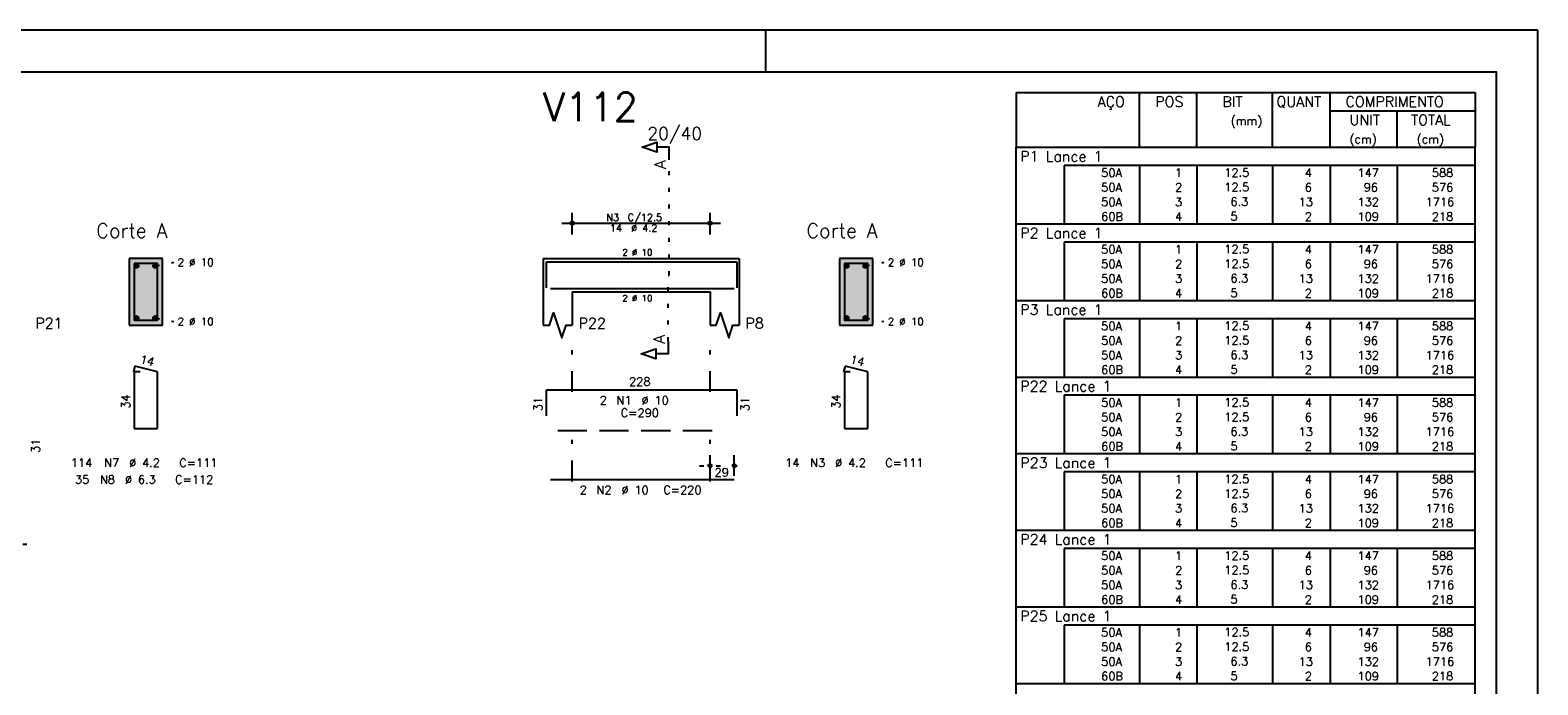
# Model space of a CAD drawing. Header units: feet. Extents: x 0 to 84.1, y 0 to 59.4.
# Tile 9 of 9: x 48 to 84.1, y 43.7 to 59.4. Entities that reach past the tile are written whole.
import ezdxf

# ---------------------------------------------------------------- set-up
doc = ezdxf.new("R2010")
doc.units = ezdxf.units.FT
doc.header["$MEASUREMENT"] = 0
for name, pattern in [('ESTILO_TQS_0001', [1, 0.7, -0.3]), ('ESTILO_TQS_0002', [0.4, 0.1, -0.3]), ('ESTILO_TQS_0003', [1.5, 0.5, -0.4, 0.1, -0.5])]:
    doc.linetypes.add(name, pattern=pattern)
for name, color, linetype in [('1', 1, 'CONTINUOUS'), ('2', 2, 'CONTINUOUS'), ('4', 4, 'CONTINUOUS'), ('6', 6, 'CONTINUOUS'), ('7', 7, 'CONTINUOUS'), ('8', 8, 'CONTINUOUS')]:
    doc.layers.add(name, color=color, linetype=linetype)
doc.styles.get("Standard").update_dxf_attribs({"font": 'ROMANS.SHX'})

msp = doc.modelspace()

# ---------------------------------------------------------------- linework, layer by layer
at = {"layer": '1', "linetype": 'ESTILO_TQS_0002'}
for p, q in [((63.285, 53.52), (63.285, 56.29)), ((50.965, 53.745), (51.41, 53.83)), ((63.26, 51.935), (63.26, 53.52)), ((63.26, 53.52), (63.285, 53.52)), ((67.985, 53.745), (68.43, 53.83)), ((50.965, 52.495), (51.41, 52.41)), ((67.985, 52.495), (68.43, 52.41)), ((64.01, 48.95), (65.09, 48.95)), ((46.99, 47.07), (48.06, 47.07))]:
    msp.add_line(p, q, dxfattribs=at)
at = {"layer": '1', "linetype": 'ESTILO_TQS_0001'}
msp.add_line((60.61, 49.795), (64.61, 49.795), dxfattribs=at)
at = {"layer": '1', "linetype": 'Continuous'}
for centre in [(50.515, 53.745), (50.965, 53.745), (67.535, 53.745), (67.985, 53.745), (50.515, 52.495), (50.965, 52.495), (67.535, 52.495), (67.985, 52.495)]:
    msp.add_circle(centre, 0.05, dxfattribs=at)
at = {"layer": '2', "linetype": 'Continuous'}
for p, q in [((84.100006, 59.400002), (0, 59.400002)), ((65.600006, 58.400002), (65.600006, 59.400002)), ((84.100006, 0), (84.100006, 59.400002)), ((71.6, 57.902506), (71.6, 56.590006)), ((71.6, 57.902506), (82.6, 57.902506)), ((74.55, 56.590006), (74.55, 57.902506)), ((75.93, 56.590006), (75.93, 57.902506)), ((77.74, 56.590006), (77.74, 57.902506)), ((79.12, 56.590006), (79.12, 57.902506)), ((82.6, 57.902506), (82.6, 56.590006)), ((79.12, 57.465006), (82.6, 57.465006)), ((80.73, 56.590006), (80.73, 57.465006)), ((71.6, 56.590006), (82.6, 56.590006)), ((71.6, 56.152506), (71.6, 56.590006)), ((71.6, 56.590006), (82.6, 56.590006)), ((82.6, 56.152506), (82.6, 56.590006)), ((71.6, 55.802506), (71.6, 56.152506)), ((82.6, 56.152506), (72.75, 56.152506)), ((72.75, 56.152506), (72.75, 55.802506)), ((74.55, 56.152506), (74.55, 55.802506)), ((75.93, 56.152506), (75.93, 55.802506)), ((77.74, 56.152506), (77.74, 55.802506)), ((79.12, 56.152506), (79.12, 55.802506)), ((80.73, 56.152506), (80.73, 55.802506)), ((82.6, 55.802506), (82.6, 56.152506)), ((71.6, 55.452506), (71.6, 55.802506)), ((72.75, 55.802506), (72.75, 55.452506)), ((74.55, 55.802506), (74.55, 55.452506)), ((75.93, 55.802506), (75.93, 55.452506)), ((77.74, 55.802506), (77.74, 55.452506)), ((79.12, 55.802506), (79.12, 55.452506)), ((80.73, 55.802506), (80.73, 55.452506)), ((82.6, 55.452506), (82.6, 55.802506)), ((71.6, 55.102506), (71.6, 55.452506)), ((72.75, 55.452506), (72.75, 55.102506)), ((74.55, 55.452506), (74.55, 55.102506)), ((75.93, 55.452506), (75.93, 55.102506)), ((77.74, 55.452506), (77.74, 55.102506)), ((79.12, 55.452506), (79.12, 55.102506)), ((80.73, 55.452506), (80.73, 55.102506)), ((82.6, 55.102506), (82.6, 55.452506)), ((60.96, 54.5), (60.96, 55.02)), ((64.26, 54.5), (64.26, 55.02)), ((71.6, 54.752506), (71.6, 55.102506)), ((72.75, 55.102506), (72.75, 54.752506)), ((74.55, 55.102506), (74.55, 54.752506)), ((75.93, 55.102506), (75.93, 54.752506)), ((77.74, 55.102506), (77.74, 54.752506)), ((79.12, 55.102506), (79.12, 54.752506)), ((80.73, 55.102506), (80.73, 54.752506)), ((82.6, 54.752506), (82.6, 55.102506)), ((60.71, 54.77), (64.51, 54.77)), ((71.6, 54.315006), (71.6, 54.752506)), ((71.6, 54.752506), (82.6, 54.752506)), ((82.6, 54.315006), (82.6, 54.752506)), ((60.96, 54.25), (60.96, 54.25)), ((64.26, 54.25), (64.26, 54.25)), ((71.6, 53.965006), (71.6, 54.315006)), ((82.6, 54.315006), (72.75, 54.315006)), ((72.75, 54.315006), (72.75, 53.965006)), ((74.55, 54.315006), (74.55, 53.965006)), ((75.93, 54.315006), (75.93, 53.965006)), ((77.74, 54.315006), (77.74, 53.965006)), ((79.12, 54.315006), (79.12, 53.965006)), ((80.73, 54.315006), (80.73, 53.965006)), ((82.6, 53.965006), (82.6, 54.315006)), ((51.14, 53.92), (50.34, 53.92)), ((50.34, 53.92), (50.34, 52.32)), ((51.14, 52.32), (51.14, 53.92)), ((60.26, 53.92), (60.26, 53.12)), ((60.26, 53.92), (60.96, 53.92)), ((60.96, 53.92), (64.26, 53.92)), ((64.26, 53.92), (64.96, 53.92)), ((64.96, 53.92), (64.96, 53.12)), ((68.16, 53.92), (67.36, 53.92)), ((67.36, 53.92), (67.36, 52.32)), ((68.16, 52.32), (68.16, 53.92)), ((71.6, 53.615006), (71.6, 53.965006)), ((72.75, 53.965006), (72.75, 53.615006)), ((74.55, 53.965006), (74.55, 53.615006)), ((75.93, 53.965006), (75.93, 53.615006)), ((77.74, 53.965006), (77.74, 53.615006)), ((79.12, 53.965006), (79.12, 53.615006)), ((80.73, 53.965006), (80.73, 53.615006)), ((82.6, 53.615006), (82.6, 53.965006)), ((71.6, 53.265006), (71.6, 53.615006)), ((72.75, 53.615006), (72.75, 53.265006)), ((74.55, 53.615006), (74.55, 53.265006)), ((75.93, 53.615006), (75.93, 53.265006)), ((77.74, 53.615006), (77.74, 53.265006)), ((79.12, 53.615006), (79.12, 53.265006)), ((80.73, 53.615006), (80.73, 53.265006)), ((82.6, 53.265006), (82.6, 53.615006)), ((60.26, 53.12), (60.26, 52.32)), ((60.96, 53.12), (64.26, 53.12)), ((60.96, 53.12), (60.96, 52.32)), ((64.26, 53.12), (64.26, 52.32)), ((64.96, 53.12), (64.96, 52.32)), ((71.6, 52.915006), (71.6, 53.265006)), ((72.75, 53.265006), (72.75, 52.915006)), ((74.55, 53.265006), (74.55, 52.915006)), ((75.93, 53.265006), (75.93, 52.915006)), ((77.74, 53.265006), (77.74, 52.915006)), ((79.12, 53.265006), (79.12, 52.915006)), ((80.73, 53.265006), (80.73, 52.915006)), ((82.6, 52.915006), (82.6, 53.265006)), ((71.6, 52.477506), (71.6, 52.915006)), ((71.6, 52.915006), (82.6, 52.915006)), ((82.6, 52.477506), (82.6, 52.915006)), ((71.6, 52.127506), (71.6, 52.477506)), ((82.6, 52.477506), (72.75, 52.477506)), ((72.75, 52.477506), (72.75, 52.127506)), ((74.55, 52.477506), (74.55, 52.127506)), ((75.93, 52.477506), (75.93, 52.127506)), ((77.74, 52.477506), (77.74, 52.127506)), ((79.12, 52.477506), (79.12, 52.127506)), ((80.73, 52.477506), (80.73, 52.127506)), ((82.6, 52.127506), (82.6, 52.477506)), ((50.34, 52.32), (51.14, 52.32)), ((67.36, 52.32), (68.16, 52.32)), ((71.6, 51.777506), (71.6, 52.127506)), ((72.75, 52.127506), (72.75, 51.777506)), ((74.55, 52.127506), (74.55, 51.777506)), ((75.93, 52.127506), (75.93, 51.777506)), ((77.74, 52.127506), (77.74, 51.777506)), ((79.12, 52.127506), (79.12, 51.777506)), ((80.73, 52.127506), (80.73, 51.777506)), ((82.6, 51.777506), (82.6, 52.127506)), ((71.6, 51.427507), (71.6, 51.777506)), ((72.75, 51.777506), (72.75, 51.427507)), ((74.55, 51.777506), (74.55, 51.427507)), ((75.93, 51.777506), (75.93, 51.427507)), ((77.74, 51.777506), (77.74, 51.427507)), ((79.12, 51.777506), (79.12, 51.427507)), ((80.73, 51.777506), (80.73, 51.427507)), ((82.6, 51.427507), (82.6, 51.777506)), ((71.6, 51.077507), (71.6, 51.427507)), ((72.75, 51.427507), (72.75, 51.077507)), ((74.55, 51.427507), (74.55, 51.077507)), ((75.93, 51.427507), (75.93, 51.077507)), ((77.74, 51.427507), (77.74, 51.077507)), ((79.12, 51.427507), (79.12, 51.077507)), ((80.73, 51.427507), (80.73, 51.077507)), ((82.6, 51.077507), (82.6, 51.427507)), ((71.6, 50.640007), (71.6, 51.077507)), ((71.6, 51.077507), (82.6, 51.077507)), ((82.6, 50.640007), (82.6, 51.077507)), ((71.6, 50.290007), (71.6, 50.640007)), ((82.6, 50.640007), (72.75, 50.640007)), ((72.75, 50.640007), (72.75, 50.290007)), ((74.55, 50.640007), (74.55, 50.290007)), ((75.93, 50.640007), (75.93, 50.290007)), ((77.74, 50.640007), (77.74, 50.290007)), ((79.12, 50.640007), (79.12, 50.290007)), ((80.73, 50.640007), (80.73, 50.290007)), ((82.6, 50.290007), (82.6, 50.640007)), ((71.6, 49.940007), (71.6, 50.290007)), ((72.75, 50.290007), (72.75, 49.940007)), ((74.55, 50.290007), (74.55, 49.940007)), ((75.93, 50.290007), (75.93, 49.940007)), ((77.74, 50.290007), (77.74, 49.940007)), ((79.12, 50.290007), (79.12, 49.940007)), ((80.73, 50.290007), (80.73, 49.940007)), ((82.6, 49.940007), (82.6, 50.290007)), ((71.6, 49.590007), (71.6, 49.940007)), ((72.75, 49.940007), (72.75, 49.590007)), ((74.55, 49.940007), (74.55, 49.590007)), ((75.93, 49.940007), (75.93, 49.590007)), ((77.74, 49.940007), (77.74, 49.590007)), ((79.12, 49.940007), (79.12, 49.590007)), ((80.73, 49.940007), (80.73, 49.590007)), ((82.6, 49.590007), (82.6, 49.940007)), ((71.6, 49.240007), (71.6, 49.590007)), ((72.75, 49.590007), (72.75, 49.240007)), ((74.55, 49.590007), (74.55, 49.240007)), ((75.93, 49.590007), (75.93, 49.240007)), ((77.74, 49.590007), (77.74, 49.240007)), ((79.12, 49.590007), (79.12, 49.240007)), ((80.73, 49.590007), (80.73, 49.240007)), ((82.6, 49.240007), (82.6, 49.590007)), ((64.26, 48.71), (64.26, 49.2)), ((64.84, 48.71), (64.84, 49.2)), ((71.6, 48.802507), (71.6, 49.240007)), ((71.6, 49.240007), (82.6, 49.240007)), ((82.6, 48.802507), (82.6, 49.240007)), ((71.6, 48.452507), (71.6, 48.802507)), ((82.6, 48.802507), (72.75, 48.802507)), ((72.75, 48.802507), (72.75, 48.452507)), ((74.55, 48.802507), (74.55, 48.452507)), ((75.93, 48.802507), (75.93, 48.452507)), ((77.74, 48.802507), (77.74, 48.452507)), ((79.12, 48.802507), (79.12, 48.452507)), ((80.73, 48.802507), (80.73, 48.452507)), ((82.6, 48.452507), (82.6, 48.802507)), ((64.26, 48.61), (64.26, 48.61)), ((64.84, 48.61), (64.84, 48.61)), ((71.6, 48.102507), (71.6, 48.452507)), ((72.75, 48.452507), (72.75, 48.102507)), ((74.55, 48.452507), (74.55, 48.102507)), ((75.93, 48.452507), (75.93, 48.102507)), ((77.74, 48.452507), (77.74, 48.102507)), ((79.12, 48.452507), (79.12, 48.102507)), ((80.73, 48.452507), (80.73, 48.102507)), ((82.6, 48.102507), (82.6, 48.452507)), ((71.6, 47.752507), (71.6, 48.102507)), ((72.75, 48.102507), (72.75, 47.752507)), ((74.55, 48.102507), (74.55, 47.752507)), ((75.93, 48.102507), (75.93, 47.752507)), ((77.74, 48.102507), (77.74, 47.752507)), ((79.12, 48.102507), (79.12, 47.752507)), ((80.73, 48.102507), (80.73, 47.752507)), ((82.6, 47.752507), (82.6, 48.102507)), ((71.6, 47.402507), (71.6, 47.752507)), ((72.75, 47.752507), (72.75, 47.402507)), ((74.55, 47.752507), (74.55, 47.402507)), ((75.93, 47.752507), (75.93, 47.402507)), ((77.74, 47.752507), (77.74, 47.402507)), ((79.12, 47.752507), (79.12, 47.402507)), ((80.73, 47.752507), (80.73, 47.402507)), ((82.6, 47.402507), (82.6, 47.752507)), ((71.6, 46.965007), (71.6, 47.402507)), ((71.6, 47.402507), (82.6, 47.402507)), ((82.6, 46.965007), (82.6, 47.402507)), ((71.6, 46.615008), (71.6, 46.965007)), ((71.6, 46.265008), (71.6, 46.615008)), ((82.6, 46.965007), (72.75, 46.965007)), ((72.75, 46.965007), (72.75, 46.615008)), ((72.75, 46.615008), (72.75, 46.265008)), ((74.55, 46.965007), (74.55, 46.615008)), ((74.55, 46.615008), (74.55, 46.265008)), ((75.93, 46.965007), (75.93, 46.615008)), ((75.93, 46.615008), (75.93, 46.265008)), ((77.74, 46.965007), (77.74, 46.615008)), ((77.74, 46.615008), (77.74, 46.265008)), ((79.12, 46.965007), (79.12, 46.615008)), ((79.12, 46.615008), (79.12, 46.265008)), ((80.73, 46.965007), (80.73, 46.615008)), ((80.73, 46.615008), (80.73, 46.265008)), ((82.6, 46.615008), (82.6, 46.965007)), ((82.6, 46.265008), (82.6, 46.615008)), ((71.6, 45.915008), (71.6, 46.265008)), ((72.75, 46.265008), (72.75, 45.915008)), ((74.55, 46.265008), (74.55, 45.915008)), ((75.93, 46.265008), (75.93, 45.915008)), ((77.74, 46.265008), (77.74, 45.915008)), ((79.12, 46.265008), (79.12, 45.915008)), ((80.73, 46.265008), (80.73, 45.915008)), ((82.6, 45.915008), (82.6, 46.265008)), ((71.6, 45.565008), (71.6, 45.915008)), ((72.75, 45.915008), (72.75, 45.565008)), ((74.55, 45.915008), (74.55, 45.565008)), ((75.93, 45.915008), (75.93, 45.565008)), ((77.74, 45.915008), (77.74, 45.565008)), ((79.12, 45.915008), (79.12, 45.565008)), ((80.73, 45.915008), (80.73, 45.565008)), ((82.6, 45.565008), (82.6, 45.915008)), ((71.6, 45.127508), (71.6, 45.565008)), ((71.6, 45.565008), (82.6, 45.565008)), ((82.6, 45.127508), (82.6, 45.565008)), ((71.6, 44.777508), (71.6, 45.127508)), ((82.6, 45.127508), (72.75, 45.127508)), ((72.75, 45.127508), (72.75, 44.777508)), ((74.55, 45.127508), (74.55, 44.777508)), ((75.93, 45.127508), (75.93, 44.777508)), ((77.74, 45.127508), (77.74, 44.777508)), ((79.12, 45.127508), (79.12, 44.777508)), ((80.73, 45.127508), (80.73, 44.777508)), ((82.6, 44.777508), (82.6, 45.127508)), ((71.6, 44.427508), (71.6, 44.777508)), ((72.75, 44.777508), (72.75, 44.427508)), ((74.55, 44.777508), (74.55, 44.427508)), ((75.93, 44.777508), (75.93, 44.427508)), ((77.74, 44.777508), (77.74, 44.427508)), ((79.12, 44.777508), (79.12, 44.427508)), ((80.73, 44.777508), (80.73, 44.427508)), ((82.6, 44.427508), (82.6, 44.777508)), ((71.6, 44.077508), (71.6, 44.427508)), ((72.75, 44.427508), (72.75, 44.077508)), ((74.55, 44.427508), (74.55, 44.077508)), ((75.93, 44.427508), (75.93, 44.077508)), ((77.74, 44.427508), (77.74, 44.077508)), ((79.12, 44.427508), (79.12, 44.077508)), ((80.73, 44.427508), (80.73, 44.077508)), ((82.6, 44.077508), (82.6, 44.427508)), ((71.6, 43.727508), (71.6, 44.077508)), ((71.6, 43.290008), (71.6, 43.727508)), ((71.6, 43.727508), (82.6, 43.727508)), ((72.75, 44.077508), (72.75, 43.727508)), ((74.55, 44.077508), (74.55, 43.727508)), ((75.93, 44.077508), (75.93, 43.727508)), ((77.74, 44.077508), (77.74, 43.727508)), ((79.12, 44.077508), (79.12, 43.727508)), ((80.73, 44.077508), (80.73, 43.727508)), ((82.6, 43.727508), (82.6, 44.077508)), ((82.6, 43.290008), (82.6, 43.727508))]:
    msp.add_line(p, q, dxfattribs=at)
at = {"layer": '2', "linetype": 'ESTILO_TQS_0003'}
for p, q in [((60.96, 50.722), (60.96, 51.82)), ((64.26, 50.722), (64.26, 51.82)), ((60.96, 48.572), (60.96, 49.918)), ((64.26, 48.572), (64.26, 49.918))]:
    msp.add_line(p, q, dxfattribs=at)
at = {"layer": '2', "linetype": 'Continuous'}
for points in [[(83.100006, 1), (2.5, 1), (2.5, 58.400002), (83.100006, 58.400002), (83.100006, 1)], [(63.285, 56.29), (63.285, 56.59), (62.985, 56.59), (62.985, 56.47), (62.635, 56.59), (62.985, 56.71), (62.985, 56.59)], [(60.26, 52.32), (60.41, 52.32), (60.51, 52.62), (60.71, 52.02), (60.81, 52.32), (60.96, 52.32)], [(64.26, 52.32), (64.41, 52.32), (64.51, 52.62), (64.71, 52.02), (64.81, 52.32), (64.96, 52.32)], [(63.26, 51.935), (63.26, 51.635), (62.96, 51.635), (62.96, 51.515), (62.61, 51.635), (62.96, 51.755), (62.96, 51.635)]]:
    msp.add_lwpolyline(points, dxfattribs=at)
for centre, radius in [((60.96, 54.77), 0.041625), ((60.96, 54.77), 0.02075), ((64.26, 54.77), 0.041625), ((64.26, 54.77), 0.02075), ((64.26, 48.95), 0.04), ((64.26, 48.95), 0.02), ((64.84, 48.95), 0.04), ((64.84, 48.95), 0.02)]:
    msp.add_circle(centre, radius, dxfattribs=at)
at = {"layer": '4', "linetype": 'Continuous'}
for p, q in [((60.34, 53.22), (60.34, 53.84)), ((60.34, 53.84), (64.9, 53.84)), ((64.9, 53.84), (64.9, 53.22)), ((60.44, 53.2), (64.84, 53.2))]:
    msp.add_line(p, q, dxfattribs=at)
for points in [[(50.46, 53.8), (50.46, 52.44), (51.02, 52.44), (51.02, 53.8), (50.46, 53.8)], [(67.48, 53.8), (67.48, 52.44), (68.04, 52.44), (68.04, 53.8), (67.48, 53.8)]]:
    msp.add_lwpolyline(points, dxfattribs=at)
at = {"layer": '6', "linetype": 'Continuous'}
for p, q in [((50.477782, 51.34), (50.442782, 51.204446)), ((51.02, 51.2), (50.477782, 51.34)), ((67.497782, 51.34), (67.462782, 51.204446)), ((68.04, 51.2), (67.497782, 51.34)), ((50.6, 51.2), (50.46, 51.2)), ((50.46, 51.2), (50.46, 49.84)), ((51.02, 49.84), (51.02, 51.2)), ((67.62, 51.2), (67.48, 51.2)), ((67.48, 51.2), (67.48, 49.84)), ((68.04, 49.84), (68.04, 51.2)), ((60.34, 50.15), (60.34, 50.77)), ((60.34, 50.77), (64.9, 50.77)), ((64.9, 50.77), (64.9, 50.15)), ((50.46, 49.84), (51.02, 49.84)), ((67.48, 49.84), (68.04, 49.84)), ((60.44, 48.62), (64.84, 48.62))]:
    msp.add_line(p, q, dxfattribs=at)
at = {"layer": '8', "linetype": 'Continuous'}
for points in [[(51.14, 52.32), (51.14, 53.92), (50.34, 53.92)], [(51.14, 52.32), (50.34, 53.92), (50.34, 52.32)], [(68.16, 52.32), (68.16, 53.92), (67.36, 53.92)], [(68.16, 52.32), (67.36, 53.92), (67.36, 52.32)], [(50.565, 53.745), (50.49, 53.788301), (50.468015, 53.762101)], [(50.565, 53.745), (50.468015, 53.762101), (50.468015, 53.727899)], [(50.565, 53.745), (50.468015, 53.727899), (50.49, 53.701699)], [(50.565, 53.745), (50.523682, 53.79424), (50.49, 53.788301)], [(50.565, 53.745), (50.49, 53.701699), (50.523682, 53.69576)], [(50.565, 53.745), (50.553302, 53.777139), (50.523682, 53.79424)], [(50.565, 53.745), (50.523682, 53.69576), (50.553302, 53.712861)], [(50.565, 53.745), (50.553302, 53.712861), (50.565, 53.745)], [(51.015, 53.745), (50.94, 53.788301), (50.918015, 53.762101)], [(51.015, 53.745), (50.918015, 53.762101), (50.918015, 53.727899)], [(51.015, 53.745), (50.918015, 53.727899), (50.94, 53.701699)], [(51.015, 53.745), (50.973682, 53.79424), (50.94, 53.788301)], [(51.015, 53.745), (50.94, 53.701699), (50.973682, 53.69576)], [(51.015, 53.745), (51.003302, 53.777139), (50.973682, 53.79424)], [(51.015, 53.745), (50.973682, 53.69576), (51.003302, 53.712861)], [(51.015, 53.745), (51.003302, 53.712861), (51.015, 53.745)], [(67.585, 53.745), (67.51, 53.788301), (67.488015, 53.762101)], [(67.585, 53.745), (67.488015, 53.762101), (67.488015, 53.727899)], [(67.585, 53.745), (67.488015, 53.727899), (67.51, 53.701699)], [(67.585, 53.745), (67.543682, 53.79424), (67.51, 53.788301)], [(67.585, 53.745), (67.51, 53.701699), (67.543682, 53.69576)], [(67.585, 53.745), (67.573302, 53.777139), (67.543682, 53.79424)], [(67.585, 53.745), (67.543682, 53.69576), (67.573302, 53.712861)], [(67.585, 53.745), (67.573302, 53.712861), (67.585, 53.745)], [(68.035, 53.745), (67.96, 53.788301), (67.938015, 53.762101)], [(68.035, 53.745), (67.938015, 53.762101), (67.938015, 53.727899)], [(68.035, 53.745), (67.938015, 53.727899), (67.96, 53.701699)], [(68.035, 53.745), (67.993682, 53.79424), (67.96, 53.788301)], [(68.035, 53.745), (67.96, 53.701699), (67.993682, 53.69576)], [(68.035, 53.745), (68.023302, 53.777139), (67.993682, 53.79424)], [(68.035, 53.745), (67.993682, 53.69576), (68.023302, 53.712861)], [(68.035, 53.745), (68.023302, 53.712861), (68.035, 53.745)], [(50.565, 52.495), (50.49, 52.538301), (50.468015, 52.512101)], [(50.565, 52.495), (50.468015, 52.512101), (50.468015, 52.477899)], [(50.565, 52.495), (50.468015, 52.477899), (50.49, 52.451699)], [(50.565, 52.495), (50.523682, 52.54424), (50.49, 52.538301)], [(50.565, 52.495), (50.49, 52.451699), (50.523682, 52.44576)], [(50.565, 52.495), (50.553302, 52.527139), (50.523682, 52.54424)], [(50.565, 52.495), (50.523682, 52.44576), (50.553302, 52.462861)], [(50.565, 52.495), (50.553302, 52.462861), (50.565, 52.495)], [(51.015, 52.495), (50.94, 52.538301), (50.918015, 52.512101)], [(51.015, 52.495), (50.918015, 52.512101), (50.918015, 52.477899)], [(51.015, 52.495), (50.918015, 52.477899), (50.94, 52.451699)], [(51.015, 52.495), (50.973682, 52.54424), (50.94, 52.538301)], [(51.015, 52.495), (50.94, 52.451699), (50.973682, 52.44576)], [(51.015, 52.495), (51.003302, 52.527139), (50.973682, 52.54424)], [(51.015, 52.495), (50.973682, 52.44576), (51.003302, 52.462861)], [(51.015, 52.495), (51.003302, 52.462861), (51.015, 52.495)], [(67.585, 52.495), (67.51, 52.538301), (67.488015, 52.512101)], [(67.585, 52.495), (67.488015, 52.512101), (67.488015, 52.477899)], [(67.585, 52.495), (67.488015, 52.477899), (67.51, 52.451699)], [(67.585, 52.495), (67.543682, 52.54424), (67.51, 52.538301)], [(67.585, 52.495), (67.51, 52.451699), (67.543682, 52.44576)], [(67.585, 52.495), (67.573302, 52.527139), (67.543682, 52.54424)], [(67.585, 52.495), (67.543682, 52.44576), (67.573302, 52.462861)], [(67.585, 52.495), (67.573302, 52.462861), (67.585, 52.495)], [(68.035, 52.495), (67.96, 52.538301), (67.938015, 52.512101)], [(68.035, 52.495), (67.938015, 52.512101), (67.938015, 52.477899)], [(68.035, 52.495), (67.938015, 52.477899), (67.96, 52.451699)], [(68.035, 52.495), (67.993682, 52.54424), (67.96, 52.538301)], [(68.035, 52.495), (67.96, 52.451699), (67.993682, 52.44576)], [(68.035, 52.495), (68.023302, 52.527139), (67.993682, 52.54424)], [(68.035, 52.495), (67.993682, 52.44576), (68.023302, 52.462861)], [(68.035, 52.495), (68.023302, 52.462861), (68.035, 52.495)], [(51.14, 52.32), (50.34, 52.32), (51.14, 52.32)], [(68.16, 52.32), (67.36, 52.32), (68.16, 52.32)]]:
    msp.add_solid(points, dxfattribs=at)

# ---------------------------------------------------------------- texts
at = {"layer": '2', "linetype": 'Continuous'}
for s, height, p in [('AÇO', 0.25, (73.54958, 57.558756)), ('POS', 0.25, (74.93, 57.558756)), ('QUANT', 0.25, (77.836489, 57.558756)), ('COMPRIMENTO', 0.25, (79.489469, 57.558756)), ('BIT', 0.25, (76.54, 57.558756)), ('20/40', 0.3, (62.76, 56.77)), ('(mm)', 0.2, (76.74, 57.121256)), ('UNIT', 0.25, (79.586854, 57.121256)), ('TOTAL', 0.25, (81.059307, 57.121256)), ('(cm)', 0.2, (79.586854, 56.683756)), ('(cm)', 0.2, (81.196854, 56.683756)), ('P1 Lance 1', 0.25, (71.695798, 56.246256)), ('     50A', 0.2, (72.889661, 55.877505)), ('  1', 0.2, (75.13, 55.877505)), ('   12.5', 0.2, (76.136543, 55.883549)), ('    4', 0.2, (77.92, 55.877505)), ('   147', 0.2, (79.33, 55.877505)), ('    588', 0.2, (80.963622, 55.877505)), ('     50A', 0.2, (72.889661, 55.527506)), ('  2', 0.2, (75.13, 55.527506)), ('   12.5', 0.2, (76.136543, 55.533549)), ('    6', 0.2, (77.92, 55.527506)), ('    96', 0.2, (79.33, 55.527506)), ('    576', 0.2, (80.963622, 55.527506)), ('     50A', 0.2, (72.889661, 55.177506)), ('  3', 0.2, (75.13, 55.177506)), ('    6.3', 0.2, (76.136543, 55.18355)), ('   13', 0.2, (77.92, 55.177506)), ('   132', 0.2, (79.33, 55.177506)), ('   1716', 0.2, (80.963622, 55.177506)), ('N3', 0.17, (61.777, 54.821)), ('C/12.5', 0.17, (62.287, 54.821)), ('     60B', 0.2, (72.889661, 54.827506)), ('  4', 0.2, (75.13, 54.827506)), ('    5  ', 0.2, (76.136543, 54.83355)), ('    2', 0.2, (77.92, 54.827506)), ('   109', 0.2, (79.33, 54.827506)), ('    218', 0.2, (80.963622, 54.827506)), ('Corte A', 0.34, (49.55, 54.42)), ('14', 0.17, (61.862, 54.566)), ('%%c 4.2', 0.17, (62.372, 54.566)), ('Corte A', 0.34, (66.57, 54.42)), ('P2 Lance 1', 0.25, (71.695798, 54.408756)), ('     50A', 0.2, (72.889661, 54.040006)), ('  1', 0.2, (75.13, 54.040006)), ('   12.5', 0.2, (76.136543, 54.04605)), ('    4', 0.2, (77.92, 54.040006)), ('   147', 0.2, (79.33, 54.040006)), ('    588', 0.2, (80.963622, 54.040006)), ('2 %%c 10', 0.18, (51.5, 53.74)), ('2 %%c 10', 0.15, (62.16, 53.995)), ('2 %%c 10', 0.18, (68.52, 53.74)), ('     50A', 0.2, (72.889661, 53.690006)), ('  2', 0.2, (75.13, 53.690006)), ('   12.5', 0.2, (76.136543, 53.69605)), ('    6', 0.2, (77.92, 53.690006)), ('    96', 0.2, (79.33, 53.690006)), ('    576', 0.2, (80.963622, 53.690006)), ('     50A', 0.2, (72.889661, 53.340006)), ('  3', 0.2, (75.13, 53.340006)), ('    6.3', 0.2, (76.136543, 53.34605)), ('   13', 0.2, (77.92, 53.340006)), ('   132', 0.2, (79.33, 53.340006)), ('   1716', 0.2, (80.963622, 53.340006)), ('     60B', 0.2, (72.889661, 52.990006)), ('  4', 0.2, (75.13, 52.990006)), ('    5  ', 0.2, (76.136543, 52.99605)), ('    2', 0.2, (77.92, 52.990006)), ('   109', 0.2, (79.33, 52.990006)), ('    218', 0.2, (80.963622, 52.990006)), ('2 %%c 10', 0.15, (62.16, 52.895)), ('P3 Lance 1', 0.25, (71.695798, 52.571256)), ('P21', 0.25, (48.09, 52.245)), ('2 %%c 10', 0.18, (51.5, 52.32)), ('P22', 0.25, (61.11, 52.245)), ('P8', 0.25, (65.11, 52.245)), ('2 %%c 10', 0.18, (68.52, 52.32)), ('     50A', 0.2, (72.889661, 52.202506)), ('  1', 0.2, (75.13, 52.202506)), ('   12.5', 0.2, (76.136543, 52.20855)), ('    4', 0.2, (77.92, 52.202506)), ('   147', 0.2, (79.33, 52.202506)), ('    588', 0.2, (80.963622, 52.202506)), ('     50A', 0.2, (72.889661, 51.852506)), ('  2', 0.2, (75.13, 51.852506)), ('   12.5', 0.2, (76.136543, 51.85855)), ('    6', 0.2, (77.92, 51.852506)), ('    96', 0.2, (79.33, 51.852506)), ('    576', 0.2, (80.963622, 51.852506)), ('     50A', 0.2, (72.889661, 51.502506)), ('  3', 0.2, (75.13, 51.502506)), ('    6.3', 0.2, (76.136543, 51.50855)), ('   13', 0.2, (77.92, 51.502506)), ('   132', 0.2, (79.33, 51.502506)), ('   1716', 0.2, (80.963622, 51.502506)), ('     60B', 0.2, (72.889661, 51.152506)), ('  4', 0.2, (75.13, 51.152506)), ('    5  ', 0.2, (76.136543, 51.15855)), ('    2', 0.2, (77.92, 51.152506)), ('   109', 0.2, (79.33, 51.152506)), ('    218', 0.2, (80.963622, 51.152506)), ('228', 0.2, (62.32, 50.87)), ('P22 Lance 1', 0.25, (71.695798, 50.733757)), ('2', 0.2, (61.62, 50.42)), ('N1', 0.2, (62.02, 50.42)), ('%%c 10', 0.2, (62.62, 50.42)), ('C=290', 0.2, (62.12, 50.12)), ('     50A', 0.2, (72.889661, 50.365007)), ('  1', 0.2, (75.13, 50.365007)), ('   12.5', 0.2, (76.136543, 50.37105)), ('    4', 0.2, (77.92, 50.365007)), ('   147', 0.2, (79.33, 50.365007)), ('    588', 0.2, (80.963622, 50.365007)), ('     50A', 0.2, (72.889661, 50.015007)), ('     50A', 0.2, (72.889661, 49.665007)), ('  3', 0.2, (75.13, 49.665007)), ('  2', 0.2, (75.13, 50.015007)), ('   12.5', 0.2, (76.136543, 50.021051)), ('    6.3', 0.2, (76.136543, 49.671051)), ('   13', 0.2, (77.92, 49.665007)), ('    6', 0.2, (77.92, 50.015007)), ('   132', 0.2, (79.33, 49.665007)), ('    96', 0.2, (79.33, 50.015007)), ('   1716', 0.2, (80.963622, 49.665007)), ('    576', 0.2, (80.963622, 50.015007)), ('     60B', 0.2, (72.889661, 49.315007)), ('  4', 0.2, (75.13, 49.315007)), ('    5  ', 0.2, (76.136543, 49.321051)), ('    2', 0.2, (77.92, 49.315007)), ('   109', 0.2, (79.33, 49.315007)), ('    218', 0.2, (80.963622, 49.315007)), ('P23 Lance 1', 0.25, (71.695798, 48.896257)), ('114', 0.2, (48.94, 48.92)), ('N7', 0.2, (49.74, 48.92)), ('%%c 4.2', 0.2, (50.34, 48.92)), ('C=111', 0.2, (51.54, 48.92)), ('29', 0.2, (64.37, 48.69)), ('14', 0.2, (66.06, 48.92)), ('N3', 0.2, (66.66, 48.92)), ('%%c 4.2', 0.2, (67.26, 48.92)), ('C=111', 0.2, (68.46, 48.92)), ('35', 0.2, (49.04, 48.52)), ('N8', 0.2, (49.64, 48.52)), ('%%c 6.3', 0.2, (50.24, 48.52)), ('C=112', 0.2, (51.44, 48.52)), ('2', 0.2, (61.14, 48.27)), ('N2', 0.2, (61.54, 48.27)), ('%%c 10', 0.2, (62.14, 48.27)), ('C=220', 0.2, (63.14, 48.27)), ('     50A', 0.2, (72.889661, 48.527507)), ('  1', 0.2, (75.13, 48.527507)), ('   12.5', 0.2, (76.136543, 48.533551)), ('    4', 0.2, (77.92, 48.527507)), ('   147', 0.2, (79.33, 48.527507)), ('    588', 0.2, (80.963622, 48.527507)), ('     50A', 0.2, (72.889661, 48.177507)), ('  2', 0.2, (75.13, 48.177507)), ('   12.5', 0.2, (76.136543, 48.183551)), ('    6', 0.2, (77.92, 48.177507)), ('    96', 0.2, (79.33, 48.177507)), ('    576', 0.2, (80.963622, 48.177507)), ('     50A', 0.2, (72.889661, 47.827507)), ('  3', 0.2, (75.13, 47.827507)), ('    6.3', 0.2, (76.136543, 47.833551)), ('   13', 0.2, (77.92, 47.827507)), ('   132', 0.2, (79.33, 47.827507)), ('   1716', 0.2, (80.963622, 47.827507)), ('     60B', 0.2, (72.889661, 47.477507)), ('  4', 0.2, (75.13, 47.477507)), ('    5  ', 0.2, (76.136543, 47.483551)), ('    2', 0.2, (77.92, 47.477507)), ('   109', 0.2, (79.33, 47.477507)), ('    218', 0.2, (80.963622, 47.477507)), ('P24 Lance 1', 0.25, (71.695798, 47.058757)), ('     50A', 0.2, (72.889661, 46.690007)), ('  1', 0.2, (75.13, 46.690007)), ('   12.5', 0.2, (76.136543, 46.696051)), ('    4', 0.2, (77.92, 46.690007)), ('   147', 0.2, (79.33, 46.690007)), ('    588', 0.2, (80.963622, 46.690007)), ('     50A', 0.2, (72.889661, 46.340007)), ('  2', 0.2, (75.13, 46.340007)), ('   12.5', 0.2, (76.136543, 46.346051)), ('    6', 0.2, (77.92, 46.340007)), ('    96', 0.2, (79.33, 46.340007)), ('    576', 0.2, (80.963622, 46.340007)), ('     50A', 0.2, (72.889661, 45.990008)), ('  3', 0.2, (75.13, 45.990008)), ('    6.3', 0.2, (76.136543, 45.996051)), ('   13', 0.2, (77.92, 45.990008)), ('   132', 0.2, (79.33, 45.990008)), ('   1716', 0.2, (80.963622, 45.990008)), ('     60B', 0.2, (72.889661, 45.640008)), ('  4', 0.2, (75.13, 45.640008)), ('    5  ', 0.2, (76.136543, 45.646052)), ('    2', 0.2, (77.92, 45.640008)), ('   109', 0.2, (79.33, 45.640008)), ('    218', 0.2, (80.963622, 45.640008)), ('P25 Lance 1', 0.25, (71.695798, 45.221258)), ('     50A', 0.2, (72.889661, 44.852508)), ('  1', 0.2, (75.13, 44.852508)), ('   12.5', 0.2, (76.136543, 44.858552)), ('    4', 0.2, (77.92, 44.852508)), ('   147', 0.2, (79.33, 44.852508)), ('    588', 0.2, (80.963622, 44.852508)), ('     50A', 0.2, (72.889661, 44.502508)), ('  2', 0.2, (75.13, 44.502508)), ('   12.5', 0.2, (76.136543, 44.508552)), ('    6', 0.2, (77.92, 44.502508)), ('    96', 0.2, (79.33, 44.502508)), ('    576', 0.2, (80.963622, 44.502508)), ('     50A', 0.2, (72.889661, 44.152508)), ('  3', 0.2, (75.13, 44.152508)), ('    6.3', 0.2, (76.136543, 44.158552)), ('   13', 0.2, (77.92, 44.152508)), ('   132', 0.2, (79.33, 44.152508)), ('   1716', 0.2, (80.963622, 44.152508)), ('     60B', 0.2, (72.889661, 43.802508)), ('  4', 0.2, (75.13, 43.802508)), ('    5  ', 0.2, (76.136543, 43.808552)), ('    2', 0.2, (77.92, 43.802508)), ('   109', 0.2, (79.33, 43.802508)), ('    218', 0.2, (80.963622, 43.802508))]:
    msp.add_text(s, height=height, dxfattribs=at).set_placement(p)
for s, height, rotation, p in [('A', 0.272, 90, (63.2034, 56.0724)), ('A', 0.272, 90, (63.1784, 51.8806)), ('14', 0.2, 345.522488, (50.580242, 51.416825)), ('14', 0.2, 345.522488, (67.600242, 51.416825)), ('34', 0.2, 90, (50.36, 50.32)), ('34', 0.2, 90, (67.38, 50.32)), ('31', 0.2, 90, (60.24, 50.26)), ('31', 0.2, 90, (65.2, 50.26)), ('31', 0.2, 90, (48.19722, 49.26))]:
    msp.add_text(s, height=height, rotation=rotation, dxfattribs=at).set_placement(p)
at = {"layer": '7', "linetype": 'Continuous'}
msp.add_text('V112', height=0.68, dxfattribs=at).set_placement((60.26, 57.22))

doc.saveas('drawing.dxf')
